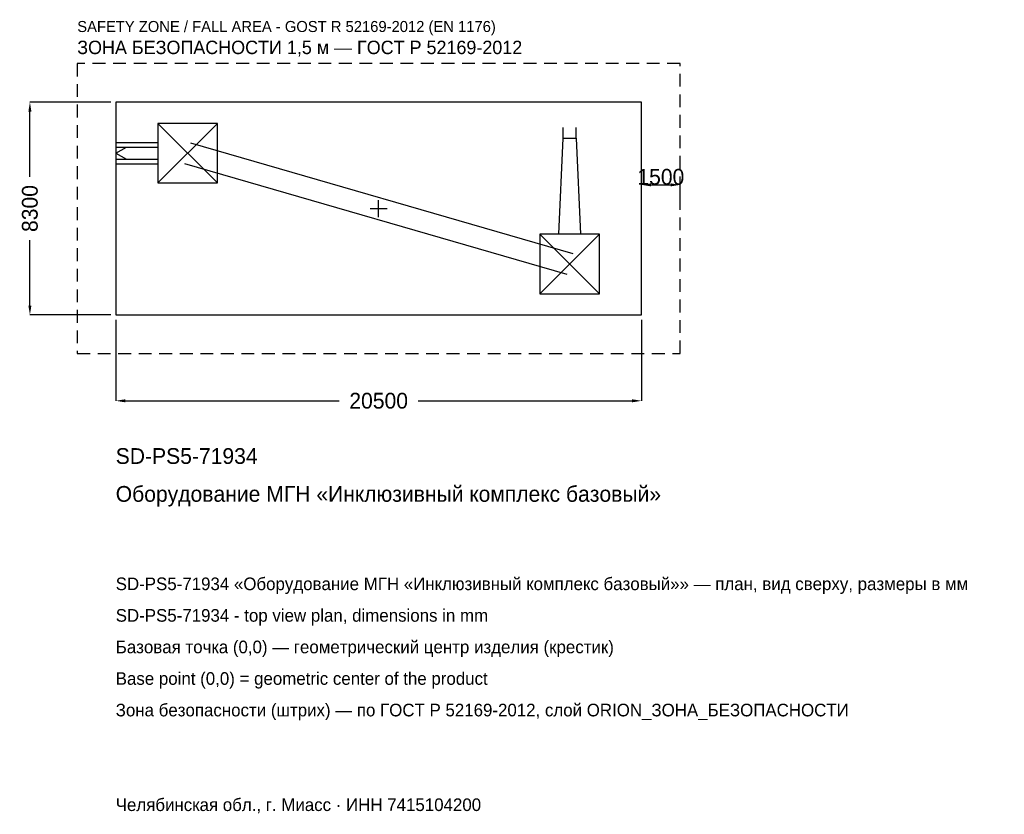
# Model space of a CAD drawing. Header units: metres. Extents: x -13993 to 24389, y -23613 to 7360.
import ezdxf

# ---------------------------------------------------------------- set-up
doc = ezdxf.new("R2010")
doc.units = ezdxf.units.M
doc.linetypes.add('DASHED', pattern=[800, 500, -300])
for name, color, linetype in [('ORION_ДАННЫЕ', 3, 'Continuous'), ('ORION_ЗОНА_БЕЗОПАСНОСТИ', 1, 'Continuous'), ('ORION_КОНТУР', 7, 'Continuous'), ('ORION_РАЗМЕРЫ', 8, 'Continuous')]:
    doc.layers.add(name, color=color, linetype=linetype)
doc.dimstyles.new('ORION', dxfattribs={"dimtxt": 615, "dimasz": 369, "dimexe": 1.25, "dimexo": 184.5, "dimtad": 1, "dimdec": 0, "dimcen": 2.5, "dimazin": 3, "dimtfac": 1, "dimtmove": 0, "dimatfit": 3, "dimarcsym": 0})

# ---------------------------------------------------------------- blocks, each defined once
blk = doc.blocks.new('_CLOSEDFILLED')
at = {"color": 0, "linetype": 'BYBLOCK'}
blk.add_solid([(-1, 0.16), (0, 0), (-1, -0.16)], dxfattribs=at)
blk = doc.blocks.new('*D1')
for p, q in [((-10250, -4334.5), (-10250, -7495)), ((10250, -4334.5), (10250, -7495)), ((-9881, -7495), (-1537.5, -7495)), ((1537.5, -7495), (9881, -7495))]:
    blk.add_line(p, q)
at = {"layer": 'Defpoints'}
for p in [(-10250, -4150), (10250, -4150), (-10250, -7495)]:
    blk.add_point(p, dxfattribs=at)
at = {"layer": 'ORION_РАЗМЕРЫ', "xscale": 369, "yscale": 369, "rotation": 180}
blk.add_blockref('_CLOSEDFILLED', (-10250, -7495), dxfattribs=at)
at = {"layer": 'ORION_РАЗМЕРЫ', "xscale": 369, "yscale": 369}
blk.add_blockref('_CLOSEDFILLED', (10250, -7495), dxfattribs=at)
at = {"layer": 'ORION_РАЗМЕРЫ', "insert": (0, -7495), "char_height": 615, "attachment_point": 5}
blk.add_mtext('20500', dxfattribs=at)
blk = doc.blocks.new('*D2')
for p, q in [((-10434.5, 4150), (-13595, 4150)), ((-13595, 1230), (-13595, 3781)), ((-13595, -3781), (-13595, -1230)), ((-10434.5, -4150), (-13595, -4150))]:
    blk.add_line(p, q)
at = {"layer": 'Defpoints'}
for p in [(-10250, 4150), (-13595, -4150), (-10250, -4150)]:
    blk.add_point(p, dxfattribs=at)
at = {"layer": 'ORION_РАЗМЕРЫ', "xscale": 369, "yscale": 369}
for p, rotation in [((-13595, 4150), 90), ((-13595, -4150), 270)]:
    blk.add_blockref('_CLOSEDFILLED', p, dxfattribs=dict(at, rotation=rotation))
at = {"layer": 'ORION_РАЗМЕРЫ', "insert": (-13595, 0), "char_height": 615, "attachment_point": 5, "rotation": 90}
blk.add_mtext('8300', dxfattribs=at)
blk = doc.blocks.new('ОРИОН SD-PS5-71934 Оборудование МГН Инклюзивный комплекс базовый')
at = {"layer": 'ORION_ЗОНА_БЕЗОПАСНОСТИ', "linetype": 'DASHED'}
blk.add_lwpolyline([(-11750, -5650), (11750, -5650), (11750, 5650), (-11750, 5650)], close=True, dxfattribs=at)
at = {"layer": 'ORION_КОНТУР'}
for p, q in [((-8610, 996), (-6286, 3320)), ((-8610, 3320), (-6286, 996)), ((7197, 2739), (7197, 3157.3)), ((7699, 2739), (7699, 3157.3)), ((-10250, 2576.3), (-8610, 2576.3)), ((-10250, 2388.1), (-8610, 2388.1)), ((-10250, 2158), (-9831.7, 2388.1)), ((-7331.6, 2559.8), (7564.4, -1756.2)), ((-10250, 2158), (-9831.7, 1927.9)), ((-10250, 1927.9), (-8610, 1927.9)), ((-10250, 1739.7), (-8610, 1739.7)), ((-7564.4, 1756.2), (7331.6, -2559.8)), ((6286, -3320), (8610, -996)), ((6286, -996), (8610, -3320))]:
    blk.add_line(p, q, dxfattribs=at)
for points in [[(-10250, -4150), (10250, -4150), (10250, 4150), (-10250, 4150)], [(-8610, 996), (-6286, 996), (-6286, 3320), (-8610, 3320)], [(6286, -3320), (8610, -3320), (8610, -996), (6286, -996)]]:
    blk.add_lwpolyline(points, close=True, dxfattribs=at)
blk.add_lwpolyline([(7029.7, -996), (7197, 2739), (7699, 2739), (7866.3, -996)], dxfattribs=at)
at = {"layer": 'ORION_РАЗМЕРЫ'}
for p, q in [((-332, 0), (332, 0)), ((0, -332), (0, 332))]:
    blk.add_line(p, q, dxfattribs=at)
at = {"layer": 'ORION_ДАННЫЕ'}
for tag, p in [('АРТИКУЛ', (-10250, -9955)), ('НАИМЕНОВАНИЕ', (-10250, -11431))]:
    blk.add_attdef(tag, p, '', height=615, dxfattribs=at)
at = {"layer": 'ORION_ДАННЫЕ', "flags": 1}
for tag, p in [('ПРОИЗВОДИТЕЛЬ', (-10250, -12907)), ('ТЕЛЕФОН', (-10250, -14383)), ('САЙТ', (-10250, -17335)), ('АДРЕС', (-10250, -18811)), ('РЕКВИЗИТЫ', (-10250, -20287)), ('ГАБАРИТЫ', (-10250, -21763)), ('ЗОНА_БЕЗОПАСНОСТИ', (-10250, -23239))]:
    blk.add_attdef(tag, p, '', height=615, dxfattribs=at)
at = {"layer": 'ORION_ЗОНА_БЕЗОПАСНОСТИ', "color": 1}
for s, height, p in [('SAFETY ZONE / FALL AREA - GOST R 52169-2012 (EN 1176)', 430.5, (-11750, 6880)), ('ЗОНА БЕЗОПАСНОСТИ 1,5 м — ГОСТ Р 52169-2012', 522.75, (-11750, 6019))]:
    blk.add_text(s, height=height, dxfattribs=at).set_placement(p)
at = {"layer": 'ORION_РАЗМЕРЫ'}
dim = blk.add_linear_dim(base=(-13595, -4150), p1=(-10250, -4150), p2=(-10250, 4150), angle=90, dimstyle='ORION', dxfattribs=at)
dim.commit()
dim.dimension.update_dxf_attribs({"geometry": '*D2', "text_midpoint": (-13595, 0)})
blk.add_linear_dim(base=(10250, 922.5), p1=(10250, 0), p2=(11750, 0), dimstyle='ORION', dxfattribs=at).render()
dim = blk.add_linear_dim(base=(-10250, -7495), p1=(-10250, -4150), p2=(10250, -4150), dimstyle='ORION', dxfattribs=at)
dim.commit()
dim.dimension.update_dxf_attribs({"geometry": '*D1', "text_midpoint": (0, -7495)})

msp = doc.modelspace()

# ---------------------------------------------------------------- block references
msp.add_blockref('ОРИОН SD-PS5-71934 Оборудование МГН Инклюзивный комплекс базовый', (0, 0)).add_auto_attribs({'АРТИКУЛ': 'SD-PS5-71934', 'НАИМЕНОВАНИЕ': 'Оборудование МГН «Инклюзивный комплекс базовый»'})

# ---------------------------------------------------------------- texts
at = {"layer": 'ORION_ДАННЫЕ', "color": 3}
for s, p in [('SD-PS5-71934 «Оборудование МГН «Инклюзивный комплекс базовый»» — план, вид сверху, размеры в мм', (-10250, -14875)), ('SD-PS5-71934 - top view plan, dimensions in mm', (-10250, -16105)), ('Челябинская обл., г. Миасс · ИНН 7415104200', (-10250, -23485))]:
    msp.add_text(s, height=492, dxfattribs=at).set_placement(p)
at = {"layer": 'ORION_ДАННЫЕ', "color": 7}
for s, p in [('Базовая точка (0,0) — геометрический центр изделия (крестик)', (-10250, -17335)), ('Base point (0,0) = geometric center of the product', (-10250, -18565))]:
    msp.add_text(s, height=492, dxfattribs=at).set_placement(p)
at = {"layer": 'ORION_ДАННЫЕ', "color": 1}
msp.add_text('Зона безопасности (штрих) — по ГОСТ Р 52169-2012, слой ORION_ЗОНА_БЕЗОПАСНОСТИ', height=492, dxfattribs=at).set_placement((-10250, -19795))

doc.saveas('drawing.dxf')
